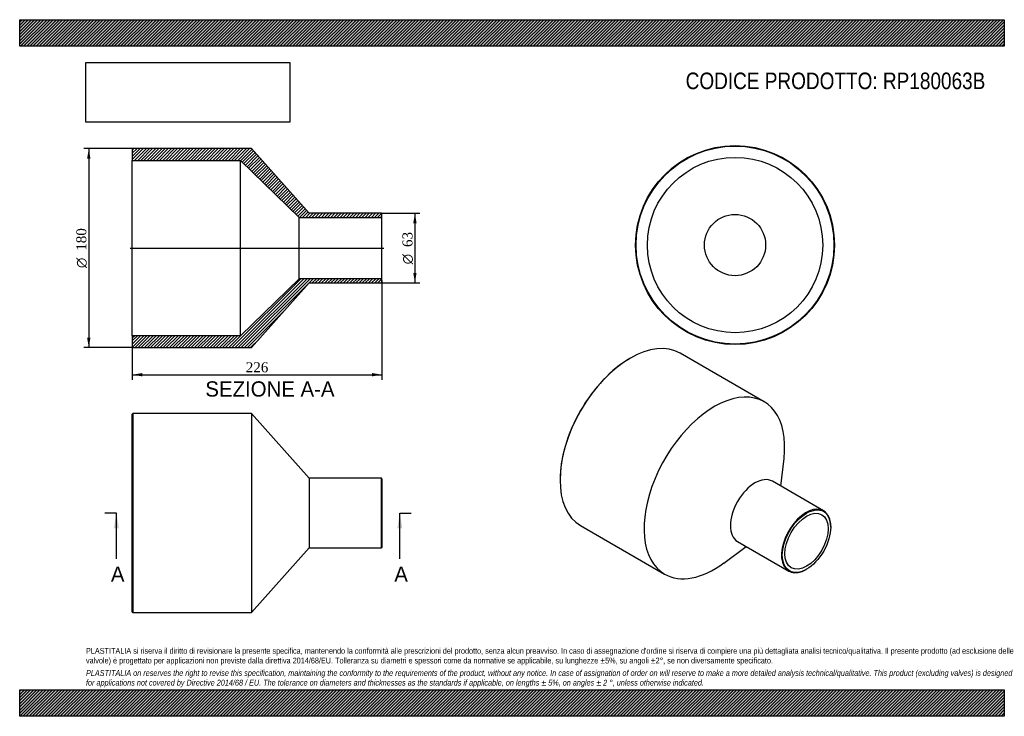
# Model space of a CAD drawing. Header units: millimetres. Extents: x 0 to 891, y 0 to 630.
import ezdxf
from ezdxf.enums import TextEntityAlignment as Align
from ezdxf.lldxf.tags import DXFTag

# ---------------------------------------------------------------- set-up
doc = ezdxf.new("R2010")
doc.units = ezdxf.units.MM
doc.header["$LTSCALE"] = 3
for name, color, linetype in [('Default', 7, 'Continuous'), ('DV4_Default', 7, 'Continuous'), ('RP180063B', 7, 'Continuous')]:
    doc.layers.add(name, color=color, linetype=linetype)
doc.styles.add('SEACAD_Solid_Edge_ANSI', font='seans.ttf')
doc.styles.add('SEACAD_Solid_Edge_ANSI1_Symbols', font='semeca1.ttf')
doc.styles.add('SEACAD_Times_New_Roman', font='times.ttf')
tags = doc.linetypes.add('CENTER2', pattern=[28.575, 19.05, -3.175, 3.175, -3.175]).pattern_tags.tags
tags[10:11] = [DXFTag(74, 4), DXFTag(75, 0), DXFTag(340, '0'), DXFTag(46, 0.0), DXFTag(50, 0.0), DXFTag(44, 0.0), DXFTag(45, 0.0)]
tags[8:9] = [DXFTag(74, 4), DXFTag(75, 0), DXFTag(340, '0'), DXFTag(46, 0.0), DXFTag(50, 0.0), DXFTag(44, 0.0), DXFTag(45, 0.0)]
tags[6:7] = [DXFTag(74, 4), DXFTag(75, 0), DXFTag(340, '0'), DXFTag(46, 0.0), DXFTag(50, 0.0), DXFTag(44, 0.0), DXFTag(45, 0.0)]
tags[4:5] = [DXFTag(74, 4), DXFTag(75, 0), DXFTag(340, '0'), DXFTag(46, 0.0), DXFTag(50, 0.0), DXFTag(44, 0.0), DXFTag(45, 0.0)]
doc.dimstyles.new('ANSImm', dxfattribs={"dimtxt": 9, "dimasz": 9, "dimexe": 4.5, "dimexo": 0, "dimgap": 2.25, "dimtad": 1, "dimdsep": 46, "dimtxsty": 'SEACAD_Times_New_Roman', "dimblk1": '_SE_FILLED', "dimblk2": '_SE_FILLED', "dimsah": 1, "dimcen": 4.5, "dimazin": 0, "dimtfac": 0.85, "dimtdec": 3, "dimtofl": 0, "dimtmove": 0, "dimatfit": 3, "dimfxl": 1, "dimarcsym": 0})
picture_1 = doc.add_image_def('image1.jpg', size_in_pixel=(4302, 1260))

# ---------------------------------------------------------------- blocks, each defined once
blk = doc.blocks.new('SE')
at = {"layer": 'RP180063B', "color": 7, "linetype": 'Continuous'}
for p, q in [((102.36, 273.75), (101.86, 273.25)), ((101.86, 94.25), (101.86, 273.25)), ((102.36, 273.75), (102.36, 93.75)), ((209.86, 273.75), (102.36, 273.75)), ((209.86, 273.75), (209.86, 93.75)), ((261.86, 215.25), (209.86, 273.75)), ((261.86, 215.25), (261.86, 152.25)), ((327.36, 215.25), (261.86, 215.25)), ((327.36, 152.25), (327.36, 215.25)), ((327.86, 214.75), (327.36, 215.25)), ((327.86, 214.75), (327.86, 152.75)), ((209.86, 93.75), (261.86, 152.25)), ((261.86, 152.25), (327.36, 152.25)), ((327.36, 152.25), (327.86, 152.75)), ((101.86, 94.25), (102.36, 93.75)), ((102.36, 93.75), (209.86, 93.75))]:
    blk.add_line(p, q, dxfattribs=at)
blk = doc.blocks.new('SE1')
at = {"layer": 'RP180063B', "color": 7, "linetype": 'Continuous'}
for p, q in [((552.59, 323.91), (552.24, 323.7)), ((673.6, 284.48), (597.59, 328.37)), ((688.92, 208.08), (691.67, 233.1)), ((488.95, 214.09), (488.95, 213.68)), ((727.44, 185.85), (681.12, 212.59)), ((507.59, 172.48), (583.6, 128.6)), ((733.96, 171.02), (733.96, 171.43)), ((637.13, 138.64), (657.42, 153.52)), ((649.62, 158.03), (695.94, 131.29)), ((711.69, 132.85), (712.04, 133.05))]:
    blk.add_line(p, q, dxfattribs=at)
for centre, major_axis, start_param, end_param in [((552.59, 250.42), (-45, -77.94), 3.141593, 6.283185), ((552.24, 250.63), (44.75, 77.51), 0.785398, 2.356195), ((628.6, 206.54), (-45, -77.94), 2.221769, 6.283185), ((665.37, 185.31), (-15.75, -27.28), 3.141593, 6.283185), ((711.69, 158.57), (15.75, 27.28), 0, 3.926991), ((711.69, 158.57), (15.75, 27.28), 5.497787, 6.283185), ((628.6, 206.54), (-45, -77.94), 0, 0.919824)]:
    blk.add_ellipse(centre, major_axis=major_axis, ratio=0.57735, start_param=start_param, end_param=end_param, dxfattribs=at)
for major_axis in [(-15.5, -26.85), (-13.85, -23.99)]:
    blk.add_ellipse((712.04, 158.36), major_axis=major_axis, ratio=0.57735, dxfattribs=at)
blk = doc.blocks.new('SE2')
at = {"layer": 'RP180063B', "color": 7, "linetype": 'Continuous'}
for radius in [90, 89.5, 79.3, 27.7]:
    blk.add_circle((647.34, 426.19), radius, dxfattribs=at)
blk = doc.blocks.new('SE4')
at = {"color": 7, "linetype": 'Continuous', "style": 'SEACAD_Solid_Edge_ANSI'}
blk.add_text('A', height=13.8, dxfattribs=at).set_placement((82.53, 135.45), align=Align.TOP_LEFT)
blk = doc.blocks.new('SE5')
at = {"color": 7, "linetype": 'Continuous', "style": 'SEACAD_Solid_Edge_ANSI'}
blk.add_text('A', height=13.8, dxfattribs=at).set_placement((338.99, 135.45), align=Align.TOP_LEFT)
blk = doc.blocks.new('SEANNOT_GROUP')
at = {"linetype": 'Continuous'}
blk.add_hatch(color=7, dxfattribs=at).paths.add_polyline_path([(89.8, 169.95), (87.5, 183.75), (85.2, 169.95)])
at = {"color": 7, "linetype": 'Continuous'}
blk.add_lwpolyline([(87.5, 142.35), (87.5, 183.75)], dxfattribs=at)
blk = doc.blocks.new('SEANNOT_GROUP1')
at = {"linetype": 'Continuous'}
blk.add_hatch(color=7, dxfattribs=at).paths.add_polyline_path([(346.27, 169.95), (343.97, 183.75), (341.67, 169.95)])
at = {"color": 7, "linetype": 'Continuous'}
blk.add_lwpolyline([(343.97, 142.35), (343.97, 183.75)], dxfattribs=at)
blk = doc.blocks.new('SE3')
at = {"layer": 'Default', "color": 7, "linetype": 'CENTER2'}
for p, q in [((87.5, 183.75), (77.15, 183.75)), ((343.97, 183.75), (354.32, 183.75))]:
    blk.add_line(p, q, dxfattribs=at)
at = {"layer": 'Default', "color": 7, "linetype": 'CENTER2', "const_width": 0.0001}
blk.add_lwpolyline([(87.5, 183.75), (343.97, 183.75)], dxfattribs=at)
at = {"layer": 'Default'}
for name in ['SEANNOT_GROUP', 'SEANNOT_GROUP1', 'SE4', 'SE5']:
    blk.add_blockref(name, (0, 0), dxfattribs=at)
blk = doc.blocks.new('SE6')
at = {"layer": 'RP180063B', "linetype": 'Continuous'}
h = blk.add_hatch(dxfattribs=at)
h.set_pattern_fill('LINE', scale=0.62992, angle=45, style=0)
h.paths.add_polyline_path([(261.86, 454.96), (209.86, 513.46), (102.36, 513.46), (101.86, 512.96), (101.86, 502.76), (199.86, 502.76), (252.86, 451.16), (327.86, 451.16), (327.86, 454.46), (327.36, 454.96)])
h = blk.add_hatch(dxfattribs=at)
h.set_pattern_fill('LINE', scale=0.62992, angle=45, style=0)
h.paths.add_polyline_path([(209.86, 333.46), (261.86, 391.96), (327.36, 391.96), (327.86, 392.46), (327.86, 395.76), (252.86, 395.76), (199.86, 344.16), (101.86, 344.16), (101.86, 333.96), (102.36, 333.46)])
at = {"layer": 'DV4_Default', "color": 7, "linetype": 'CENTER2'}
blk.add_line((100.11, 423.46), (329.61, 423.46), dxfattribs=at)
at = {"layer": 'RP180063B', "color": 7, "linetype": 'Continuous'}
for p, q in [((101.86, 512.96), (102.36, 513.46)), ((101.86, 512.96), (101.86, 502.76)), ((209.86, 513.46), (102.36, 513.46)), ((261.86, 454.96), (209.86, 513.46)), ((101.86, 344.16), (101.86, 502.76)), ((101.86, 502.76), (199.86, 502.76)), ((199.86, 344.16), (199.86, 502.76)), ((199.86, 502.76), (252.86, 451.16)), ((327.36, 454.96), (261.86, 454.96)), ((327.36, 454.96), (327.86, 454.46)), ((327.86, 451.16), (327.86, 454.46)), ((252.86, 395.76), (252.86, 451.16)), ((252.86, 451.16), (327.86, 451.16)), ((327.86, 395.76), (327.86, 451.16)), ((252.86, 395.76), (199.86, 344.16)), ((327.86, 395.76), (252.86, 395.76)), ((327.86, 392.46), (327.36, 391.96)), ((327.86, 392.46), (327.86, 395.76)), ((209.86, 333.46), (261.86, 391.96)), ((261.86, 391.96), (327.36, 391.96)), ((199.86, 344.16), (101.86, 344.16)), ((101.86, 344.16), (101.86, 333.96)), ((102.36, 333.46), (101.86, 333.96)), ((102.36, 333.46), (209.86, 333.46))]:
    blk.add_line(p, q, dxfattribs=at)
blk = doc.blocks.new('GDimGGroup')
at = {"layer": 'Default', "linetype": 'Continuous'}
for points in [[(359.15, 445.96), (357.65, 454.96), (356.15, 445.96)], [(359.15, 400.96), (356.15, 400.96), (357.65, 391.96)]]:
    blk.add_hatch(color=7, dxfattribs=at).paths.add_polyline_path(points)
at = {"layer": 'Default', "color": 7, "linetype": 'Continuous'}
for p, q in [((327.36, 454.96), (362.15, 454.96)), ((357.65, 454.96), (357.65, 391.96)), ((327.36, 391.96), (362.15, 391.96))]:
    blk.add_line(p, q, dxfattribs=at)
for s, style, p in [('63', 'SEACAD_Times_New_Roman', (346.4, 424.46)), ('O', 'SEACAD_Solid_Edge_ANSI1_Symbols', (346.4, 408.8))]:
    blk.add_text(s, height=9, rotation=90, dxfattribs=dict(at, style=style)).set_placement(p, align=Align.TOP_LEFT)
blk = doc.blocks.new('GDimGGroup1')
at = {"layer": 'Default', "linetype": 'Continuous'}
for points in [[(61.02, 504.46), (64.02, 504.46), (62.52, 513.46)], [(61.02, 342.46), (62.52, 333.46), (64.02, 342.46)]]:
    blk.add_hatch(color=7, dxfattribs=at).paths.add_polyline_path(points)
at = {"layer": 'Default', "color": 7, "linetype": 'Continuous'}
for p, q in [((102.36, 513.46), (58.02, 513.46)), ((62.52, 513.46), (62.52, 333.46)), ((102.36, 333.46), (58.02, 333.46))]:
    blk.add_line(p, q, dxfattribs=at)
for s, style, p in [('180', 'SEACAD_Times_New_Roman', (51.27, 421.05)), ('O', 'SEACAD_Solid_Edge_ANSI1_Symbols', (51.27, 405.39))]:
    blk.add_text(s, height=9, rotation=90, dxfattribs=dict(at, style=style)).set_placement(p, align=Align.TOP_LEFT)
blk = doc.blocks.new('DMBLK235')
at = {"layer": 'Default', "linetype": 'Continuous'}
for points in [[(110.86, 307.41), (110.86, 310.41), (101.86, 308.91)], [(318.86, 307.41), (327.86, 308.91), (318.86, 310.41)]]:
    blk.add_hatch(color=7, dxfattribs=at).paths.add_polyline_path(points)
at = {"layer": 'Default', "color": 7, "linetype": 'Continuous'}
for p, q in [((327.86, 394.11), (327.86, 304.41)), ((101.86, 339.06), (101.86, 304.41)), ((101.86, 308.91), (327.86, 308.91))]:
    blk.add_line(p, q, dxfattribs=at)
at = {"layer": 'Default', "color": 7, "linetype": 'Continuous', "style": 'SEACAD_Times_New_Roman'}
blk.add_text('226', height=9, dxfattribs=at).set_placement((204.62, 320.16), align=Align.TOP_LEFT)
blk = doc.blocks.new('_SE_FILLED')
at = {"color": 0}
blk.add_line((0, 0), (-1, 0), dxfattribs=at)
blk.add_solid([(0, 0), (-1, -0.1665), (-1, 0.1665), (0, 0)], dxfattribs=at)

msp = doc.modelspace()

# ---------------------------------------------------------------- hatches: boundary and pattern name
at = {"layer": 'Default', "linetype": 'Continuous'}
h = msp.add_hatch(dxfattribs=at)
h.set_pattern_fill('LINE', scale=0.629921, angle=45, style=0)
h.paths.add_polyline_path([(891, 606), (891, 630), (0, 630), (0, 606)])
for points in [[(891, 606), (891, 630), (0, 630), (0, 606)], [(891, 0), (891, 24), (0, 24), (0, 0)]]:
    msp.add_hatch(color=7, dxfattribs=at).paths.add_polyline_path(points)
h = msp.add_hatch(dxfattribs=at)
h.set_pattern_fill('LINE', scale=0.62992, angle=45, style=0)
h.paths.add_polyline_path([(891, 0), (891, 24), (0, 24), (0, 0)])

# ---------------------------------------------------------------- linework, layer by layer
at = {"layer": 'Default', "color": 7, "linetype": 'Continuous'}
for p, q in [((0, 630), (891, 630)), ((0, 606), (0, 630)), ((891, 630), (891, 606)), ((891, 606), (0, 606)), ((0, 24), (891, 24)), ((0, 0), (0, 24)), ((891, 24), (891, 0)), ((891, 0), (0, 0))]:
    msp.add_line(p, q, dxfattribs=at)

# ---------------------------------------------------------------- block references
at = {"layer": 'Default'}
for name in ['GDimGGroup1', 'SE6', 'SE2', 'GDimGGroup', 'SE1', 'SE', 'SE3']:
    msp.add_blockref(name, (0, 0), dxfattribs=at)

# ---------------------------------------------------------------- texts
at = {"layer": 'Default', "color": 7, "linetype": 'Continuous', "style": 'SEACAD_Solid_Edge_ANSI'}
msp.add_text('SEZIONE A-A', height=13.8, dxfattribs=at).set_placement((168.009, 302.939), align=Align.TOP_LEFT)
at = {"layer": 'Default', "attachment_point": 1}
for s, insert, char_height, width in [('{\\fArial Narrow|b0||i0||c0|p34;\\C7;\\H15.;\\W1.;CODICE PRODOTTO: RP180063B}', (602.666, 582.191), 15, 272.01139), ("{\\fArial Narrow|b0||i0||c0|p34;\\C7;\\H5.25;\\W1.;PLASTITALIA si riserva il diritto di revisionare la presente specifica, mantenendo la conformità alle prescrizioni del prodotto, senza alcun preavviso. In caso di assegnazione d'ordine si riserva di compiere una più dettagliata analisi tecnico/qualitativa. Il presente prodotto (ad esclusione delle \\P}{\\fArial Narrow|b0||i0||c0|p34;\\C7;\\H5.25;\\W1.;valvole) è progettato per applicazioni non previste dalla direttiva 2014/68/EU. Tolleranza su diametri e spessori come da normative se applicabile, su lunghezze ±5%, su angoli ±2°, se non diversamente specificato.\\P}{\\fArial Narrow|b0||i0||c0|p34;\\C7;\\H1.5;\\W1.;   \\P}{\\fArial Narrow|b0||i1||c0|p34;\\C7;\\H5.25;\\W1.;PLASTITALIA on reserves the right to revise this specification, maintaining the conformity to the requirements of the product, without any notice. In case of assignation of order on will reserve to make a more detailed analysis technical/qualitative. This product (excluding valves) is designed \\P}{\\fArial Narrow|b0||i1||c0|p34;\\C7;\\H5.25;\\W1.;for applications not covered by Directive 2014/68 / EU. The tolerance on diameters and thicknesses as the standards if applicable, on lengths ± 5%, on angles ± 2 °, unless otherwise indicated.\\P}", (60, 61.807), 5.25, 771)]:
    msp.add_mtext(s, dxfattribs=dict(at, insert=insert, char_height=char_height, width=width))

# ---------------------------------------------------------------- dimensions: what is measured, and where the dimension line sits
at = {"layer": 'Default', "color": 7, "linetype": 'Continuous'}
dim = msp.add_linear_dim(base=(327.857, 308.908), p1=(101.857, 339.057), p2=(327.857, 394.107), text='\\A1;<>', dimstyle='ANSImm', dxfattribs=at)
dim.commit()
dim.dimension.update_dxf_attribs({"geometry": 'DMBLK235', "text_midpoint": (214.857, 308.908), "dimtype": 160})

# ---------------------------------------------------------------- pictures from other files: only their frames are drawn
image = msp.add_image(picture_1, insert=(60, 537.31), size_in_units=(184.371, 54))
image.dxf.flags = 7

doc.saveas('drawing.dxf')
